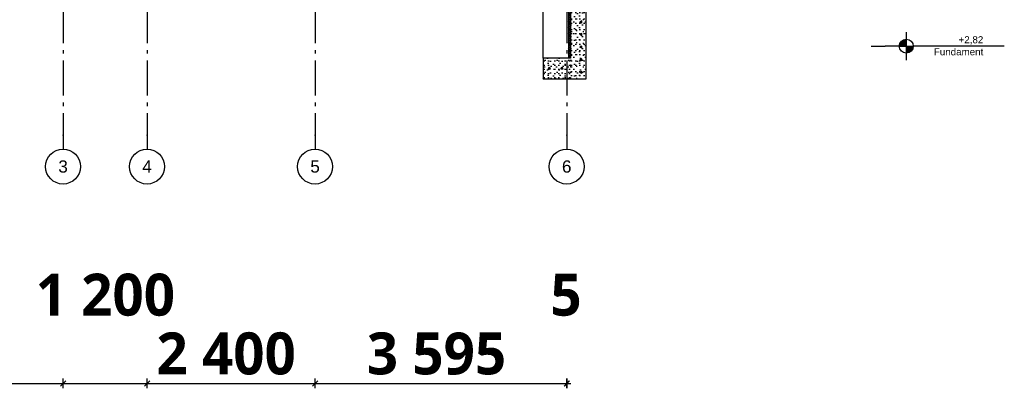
# Model space of a CAD drawing. Header units: millimetres. Extents: x -78920 to -55226, y -2070 to 13065.
# Tile 33 of 78: x -69293 to -55226, y -2070 to 3199. Entities that reach past the tile are written whole.
import ezdxf
from ezdxf.enums import TextEntityAlignment as Align

# ---------------------------------------------------------------- set-up
doc = ezdxf.new("R2010")
doc.units = ezdxf.units.MM
doc.header["$LTSCALE"] = 0.5
doc.header["$MEASUREMENT"] = 0
doc.linetypes.add('Akselinje', pattern=[1500, 1000, -200, 100, -200])
doc.linetypes.add('PLINE', pattern=[0])
for name, color, linetype in [('216- Direkte fundamentering', 7, 'Continuous'), ('216- Direkte fundamentering (Skravur)', 7, 'Continuous'), ('82-- Modullinjer', 7, 'Continuous'), ('842-M___1_50 Målsetting bygning(Nye konstruksjoner)', 7, 'Continuous')]:
    doc.layers.add(name, color=color, linetype=linetype)
doc.styles.add('GENERATED_STYLE_1', font='arial.ttf')
doc.styles.add('GENERATED_STYLE_2', font='YuGothR.ttc')
doc.styles.add('GENERATED_STYLE_3', font='arial.ttf')
doc.dimstyles.new('GENERATED_STYLE__1', dxfattribs={"dimtxt": 600, "dimasz": 71.25, "dimexe": 0.18, "dimexo": 0.0625, "dimgap": 0, "dimtad": 1, "dimtih": 1, "dimtoh": 1, "dimdec": 0, "dimzin": 0, "dimdsep": 46, "dimtxsty": 'GENERATED_STYLE_2', "dimblk": 'ARROWHEAD_6', "dimblk1": 'ARROWHEAD_6', "dimblk2": 'ARROWHEAD_6', "dimcen": 0.09, "dimclrd": 256, "dimclre": 256, "dimclrt": 256, "dimadec": 1, "dimazin": 0, "dimtfac": 1, "dimtdec": 4, "dimtmove": 0, "dimatfit": 3, "dimfxl": 1, "dimtolj": 1, "dimtzin": 0, "dimarcsym": 0})

# ---------------------------------------------------------------- blocks, each defined once
blk = doc.blocks.new('*X4')
at = {"layer": '216- Direkte fundamentering (Skravur)', "linetype": 'PLINE'}
for p, q in [((-61443, 3700), (-61453, 3690)), ((-61423, 3660), (-61453, 3690)), ((-61423, 3690), (-61453, 3660)), ((-61423, 3630), (-61453, 3660)), ((-61423, 3660), (-61453, 3630)), ((-61423, 3690), (-61433, 3700)), ((-61423, 3600), (-61453, 3630)), ((-61423, 3630), (-61453, 3600)), ((-61423, 3570), (-61453, 3600)), ((-61423, 3600), (-61453, 3570)), ((-61423, 3540), (-61453, 3570)), ((-61423, 3570), (-61453, 3540)), ((-61423, 3510), (-61453, 3540)), ((-61423, 3540), (-61453, 3510)), ((-61423, 3480), (-61453, 3510)), ((-61423, 3510), (-61453, 3480)), ((-61423, 3450), (-61453, 3480)), ((-61423, 3480), (-61453, 3450)), ((-61423, 3420), (-61453, 3450)), ((-61423, 3450), (-61453, 3420)), ((-61423, 3390), (-61453, 3420)), ((-61423, 3420), (-61453, 3390)), ((-61423, 3360), (-61453, 3390)), ((-61423, 3390), (-61453, 3360)), ((-61423, 3330), (-61453, 3360)), ((-61423, 3360), (-61453, 3330)), ((-61423, 3300), (-61453, 3330)), ((-61423, 3330), (-61453, 3300)), ((-61423, 3270), (-61453, 3300)), ((-61423, 3300), (-61453, 3270)), ((-61423, 3240), (-61453, 3270)), ((-61423, 3270), (-61453, 3240)), ((-61423, 3210), (-61453, 3240)), ((-61423, 3240), (-61453, 3210)), ((-61423, 3180), (-61453, 3210)), ((-61423, 3210), (-61453, 3180)), ((-61423, 3150), (-61453, 3180)), ((-61423, 3180), (-61453, 3150)), ((-61423, 3120), (-61453, 3150)), ((-61423, 3150), (-61453, 3120)), ((-61423, 3090), (-61453, 3120)), ((-61423, 3120), (-61453, 3090)), ((-61423, 3060), (-61453, 3090)), ((-61423, 3090), (-61453, 3060)), ((-61423, 3030), (-61453, 3060)), ((-61423, 3060), (-61453, 3030)), ((-61423, 3000), (-61453, 3030)), ((-61423, 3030), (-61453, 3000)), ((-61423, 2970), (-61453, 3000)), ((-61423, 3000), (-61453, 2970)), ((-61423, 2940), (-61453, 2970)), ((-61423, 2970), (-61453, 2940)), ((-61423, 2910), (-61453, 2940)), ((-61423, 2940), (-61453, 2910)), ((-61423, 2880), (-61453, 2910)), ((-61423, 2910), (-61453, 2880)), ((-61423, 2850), (-61453, 2880)), ((-61423, 2880), (-61453, 2850)), ((-61423, 2820), (-61453, 2850)), ((-61423, 2850), (-61453, 2820)), ((-61423, 2790), (-61453, 2820)), ((-61423, 2820), (-61453, 2790)), ((-61423, 2760), (-61453, 2790)), ((-61423, 2790), (-61453, 2760)), ((-61423, 2730), (-61453, 2760)), ((-61423, 2760), (-61453, 2730)), ((-61423, 2700), (-61453, 2730)), ((-61423, 2730), (-61453, 2700)), ((-61423, 2670), (-61453, 2700)), ((-61423, 2700), (-61453, 2670)), ((-61433, 2650), (-61453, 2670)), ((-61423, 2670), (-61443, 2650))]:
    blk.add_line(p, q, dxfattribs=at)
blk = doc.blocks.new('Standard grid marker[2]', base_point=(-61478, 12565))
at = {"layer": '82-- Modullinjer', "linetype": 'Akselinje'}
for p, q in [((-61478, 12365), (-61478, 12565)), ((-61478, 12365), (-61478, 1550)), ((-61478, 1550), (-61478, 1350))]:
    blk.add_line(p, q, dxfattribs=at)
at = {"layer": '82-- Modullinjer', "linetype": 'PLINE'}
for centre in [(-61478, 12815), (-61478, 1100)]:
    blk.add_circle(centre, 250, dxfattribs=at)
at = {"layer": '82-- Modullinjer', "linetype": 'Akselinje'}
for p in [(-61478, 12365), (-61478, 12365), (-61478, 1550), (-61478, 1550)]:
    blk.add_point(p, dxfattribs=at)
at = {"layer": '82-- Modullinjer', "style": 'GENERATED_STYLE_1'}
for tag, p in [('AC_MarkerText_1_0', (-61478, 12902)), ('AC_MarkerText_1_1', (-61478, 1187))]:
    blk.add_attdef(tag, text='', height=175, rotation=360, dxfattribs=at).set_placement(p, align=Align.TOP_CENTER)
blk = doc.blocks.new('Standard grid marker[4]', base_point=(-68673, 12565))
at = {"layer": '82-- Modullinjer', "linetype": 'Akselinje'}
for p, q in [((-68673, 12365), (-68673, 12565)), ((-68673, 12365), (-68673, 1550)), ((-68673, 1550), (-68673, 1350))]:
    blk.add_line(p, q, dxfattribs=at)
at = {"layer": '82-- Modullinjer', "linetype": 'PLINE'}
for centre in [(-68673, 12815), (-68673, 1100)]:
    blk.add_circle(centre, 250, dxfattribs=at)
at = {"layer": '82-- Modullinjer', "linetype": 'Akselinje'}
for p in [(-68673, 12365), (-68673, 12365), (-68673, 1550), (-68673, 1550)]:
    blk.add_point(p, dxfattribs=at)
at = {"layer": '82-- Modullinjer', "style": 'GENERATED_STYLE_1'}
for tag, p in [('AC_MarkerText_1_0', (-68673, 12902)), ('AC_MarkerText_1_1', (-68673, 1187))]:
    blk.add_attdef(tag, text='', height=175, rotation=360, dxfattribs=at).set_placement(p, align=Align.TOP_CENTER)
blk = doc.blocks.new('Standard grid marker[5]', base_point=(-67473, 12565))
at = {"layer": '82-- Modullinjer', "linetype": 'Akselinje'}
for p, q in [((-67473, 12365), (-67473, 12565)), ((-67473, 12365), (-67473, 1550)), ((-67473, 1550), (-67473, 1350))]:
    blk.add_line(p, q, dxfattribs=at)
at = {"layer": '82-- Modullinjer', "linetype": 'PLINE'}
for centre in [(-67473, 12815), (-67473, 1100)]:
    blk.add_circle(centre, 250, dxfattribs=at)
at = {"layer": '82-- Modullinjer', "linetype": 'Akselinje'}
for p in [(-67473, 12365), (-67473, 12365), (-67473, 1550), (-67473, 1550)]:
    blk.add_point(p, dxfattribs=at)
at = {"layer": '82-- Modullinjer', "style": 'GENERATED_STYLE_1'}
for tag, p in [('AC_MarkerText_1_0', (-67473, 12902)), ('AC_MarkerText_1_1', (-67473, 1187))]:
    blk.add_attdef(tag, text='', height=175, rotation=360, dxfattribs=at).set_placement(p, align=Align.TOP_CENTER)
blk = doc.blocks.new('Standard grid marker[6]', base_point=(-65073, 12565))
at = {"layer": '82-- Modullinjer', "linetype": 'Akselinje'}
for p, q in [((-65073, 12365), (-65073, 12565)), ((-65073, 12365), (-65073, 1550)), ((-65073, 1550), (-65073, 1350))]:
    blk.add_line(p, q, dxfattribs=at)
at = {"layer": '82-- Modullinjer', "linetype": 'PLINE'}
for centre in [(-65073, 12815), (-65073, 1100)]:
    blk.add_circle(centre, 250, dxfattribs=at)
at = {"layer": '82-- Modullinjer', "linetype": 'Akselinje'}
for p in [(-65073, 12365), (-65073, 12365), (-65073, 1550), (-65073, 1550)]:
    blk.add_point(p, dxfattribs=at)
at = {"layer": '82-- Modullinjer', "style": 'GENERATED_STYLE_1'}
for tag, p in [('AC_MarkerText_1_0', (-65073, 12902)), ('AC_MarkerText_1_1', (-65073, 1187))]:
    blk.add_attdef(tag, text='', height=175, rotation=360, dxfattribs=at).set_placement(p, align=Align.TOP_CENTER)
blk = doc.blocks.new('*D54')
at = {"layer": '842-M___1_50 Målsetting bygning(Nye konstruksjoner)', "linetype": 'PLINE'}
for p, q in [((-75111, -2038), (-75036, -1962)), ((-75031, -1962), (-75106, -2038)), ((-75068, -2070), (-75068, -1930)), ((-68636, -1962), (-68711, -2038)), ((-68673, -2070), (-68673, -1930)), ((-75068, -2000), (-68673, -2000))]:
    blk.add_line(p, q, dxfattribs=at)
at = {"layer": '842-M___1_50 Målsetting bygning(Nye konstruksjoner)', "char_height": 600, "attachment_point": 7, "style": 'GENERATED_STYLE_2'}
for s, insert in [('\\A1;{\\pql;\\fYu Gothic UI Semilight|b1|i0|c0|p0;\\W1.000000;1\xa0200}', (-69065, -1040)), ('\\A1;{\\pql;\\fYu Gothic UI Semilight|b1|i0|c0|p0;\\W1.000000;6\xa0395}', (-72930, -1880))]:
    blk.add_mtext(s, dxfattribs=dict(at, insert=insert))
blk = doc.blocks.new('ARROWHEAD_6')
at = {"linetype": 'Continuous'}
for p, q in [((0, 0), (-1, 0)), ((-0.5, -0.5), (0.5, 0.5))]:
    blk.add_line(p, q, dxfattribs=at)
blk = doc.blocks.new('*D55')
at = {"layer": '842-M___1_50 Målsetting bygning(Nye konstruksjoner)', "linetype": 'PLINE'}
for p, q in [((-68636, -1962), (-68711, -2038)), ((-68673, -2070), (-68673, -1930)), ((-67436, -1962), (-67511, -2038)), ((-67473, -2070), (-67473, -1930)), ((-68673, -2000), (-67473, -2000))]:
    blk.add_line(p, q, dxfattribs=at)
blk = doc.blocks.new('*D56')
at = {"layer": '842-M___1_50 Målsetting bygning(Nye konstruksjoner)', "linetype": 'PLINE'}
for p, q in [((-67436, -1962), (-67511, -2038)), ((-67473, -2070), (-67473, -1930)), ((-65036, -1962), (-65111, -2038)), ((-65073, -2070), (-65073, -1930)), ((-67473, -2000), (-65073, -2000))]:
    blk.add_line(p, q, dxfattribs=at)
at = {"layer": '842-M___1_50 Målsetting bygning(Nye konstruksjoner)', "insert": (-67339, -1880), "char_height": 600, "attachment_point": 7, "style": 'GENERATED_STYLE_2'}
blk.add_mtext('\\A1;{\\pql;\\fYu Gothic UI Semilight|b1|i0|c0|p0;\\W1.000000;2\xa0400}', dxfattribs=at)
blk = doc.blocks.new('*D57')
at = {"layer": '842-M___1_50 Målsetting bygning(Nye konstruksjoner)', "linetype": 'PLINE'}
for p, q in [((-65036, -1962), (-65111, -2038)), ((-65073, -2070), (-65073, -1930)), ((-61516, -2038), (-61441, -1962)), ((-61436, -1962), (-61511, -2038)), ((-61478, -2070), (-61478, -1930)), ((-65073, -2000), (-61478, -2000))]:
    blk.add_line(p, q, dxfattribs=at)
at = {"layer": '842-M___1_50 Målsetting bygning(Nye konstruksjoner)', "char_height": 600, "attachment_point": 7, "style": 'GENERATED_STYLE_2'}
for s, insert in [('\\A1;{\\pql;\\fYu Gothic UI Semilight|b1|i0|c0|p0;\\W1.000000;5}', (-61711, -1040)), ('\\A1;{\\pql;\\fYu Gothic UI Semilight|b1|i0|c0|p0;\\W1.000000;3\xa0595}', (-64334, -1880))]:
    blk.add_mtext(s, dxfattribs=dict(at, insert=insert))
blk = doc.blocks.new('*D58')
at = {"layer": '842-M___1_50 Målsetting bygning(Nye konstruksjoner)', "linetype": 'PLINE'}
for p, q in [((-61516, -2038), (-61441, -1962)), ((-61436, -1962), (-61511, -2038)), ((-61478, -2070), (-61478, -1930)), ((-61473, -2070), (-61473, -1930)), ((-61478, -2000), (-61473, -2000)), ((-61473, -2000), (-61417, -2000))]:
    blk.add_line(p, q, dxfattribs=at)

msp = doc.modelspace()

# ---------------------------------------------------------------- hatches: boundary and pattern name
at = {"linetype": 'Continuous'}
for points in [[(-56626.3, 2820), (-56626.3, 2920, 0.4142136), (-56726.3, 2820)], [(-56626.3, 2820), (-56626.3, 2720, 0.4142136), (-56526.3, 2820)]]:
    msp.add_hatch(color=256, dxfattribs=at).paths.add_polyline_path(points)
at = {"layer": '216- Direkte fundamentering (Skravur)', "linetype": 'Continuous'}
h = msp.add_hatch(dxfattribs=at)
h.set_pattern_fill('Betong_strukturell', color=256, style=0, pattern_type=2)
h.set_pattern_definition([(90, (0, 0), (-311.7692, 0), [30, -150]), (90, (-155.9, 90), (-311.7692, 0), [30, -150]), (150, (0, 0), (155.8846, 270), [30, -150]), (150, (1e-14, 180), (155.8846, 270), [30, -150]), (210, (2e-15, 30), (-155.8846, 270), [30, -150]), (210, (1e-14, 210), (-155.8846, 270), [30, -150]), (90, (-30, 2e-15), (-60, 0), [0, -60, 0, -90]), (135, (-30, 30), (42.42641, 42.42641), [0, -45, 0, -75.000003])])
h.paths.add_polyline_path([(-61423.2, 2350), (-61203.2, 2350), (-61203.2, 3650), (-61323.2, 3650), (-61323.2, 3700), (-61423.2, 3700), (-61423.2, 2650)])
h = msp.add_hatch(dxfattribs=at)
h.set_pattern_fill('Betong_strukturell', color=256, style=0, pattern_type=2)
h.set_pattern_definition([(0, (0, 0), (0, 311.7692), [30, -150]), (0, (90, 155.9), (0, 311.7692), [30, -150]), (60, (0, 0), (-270, 155.8846), [30, -150]), (60, (180, 0), (-270, 155.8846), [30, -150]), (120, (30, 0), (270, 155.8846), [30, -150]), (120, (210, 0), (270, 155.8846), [30, -150]), (0, (0, 30), (0, 60), [0, -60, 0, -90]), (45, (30, 30), (-42.42641, 42.42641), [0, -45, 0, -75.000003])])
h.paths.add_polyline_path([(-61423.2, 2350), (-61423.2, 2650), (-61813.2, 2650), (-61813.2, 2350)])

# ---------------------------------------------------------------- linework, layer by layer
at = {"linetype": 'PLINE'}
for p, q in [((-56626.3, 3020), (-56626.3, 2620)), ((-57126.3, 2820), (-57026.3, 2820)), ((-57026.3, 2820), (-56926.3, 2820)), ((-56726.3, 2820), (-56926.3, 2820)), ((-56726.3, 2820), (-56526.3, 2820)), ((-55226.3, 2820), (-56526.3, 2820))]:
    msp.add_line(p, q, dxfattribs=at)
msp.add_circle((-56626.3, 2820), 100, dxfattribs=at)
at = {"layer": '216- Direkte fundamentering', "linetype": 'PLINE'}
for p, q in [((-61423.2, 3700), (-61423.2, 2650)), ((-61813.2, 2650), (-61813.2, 3570)), ((-61453.2, 3570), (-61453.2, 2650)), ((-61203.2, 3650), (-61203.2, 2350)), ((-61813.2, 2650), (-61813.2, 2350)), ((-61453.2, 2650), (-61813.2, 2650)), ((-61423.2, 2650), (-61453.2, 2650)), ((-61423.2, 2350), (-61813.2, 2350)), ((-61203.2, 2350), (-61423.2, 2350))]:
    msp.add_line(p, q, dxfattribs=at)

# ---------------------------------------------------------------- block references
at = {"layer": '216- Direkte fundamentering'}
msp.add_blockref('*X4', (0, 0), dxfattribs=at)
at = {"layer": '82-- Modullinjer', "linetype": 'PLINE'}
ref = msp.add_blockref('Standard grid marker[4]', (-68673.2, 12564.6), dxfattribs=at)
ref.add_attrib('AC_MarkerText_1', '3', dxfattribs={"color": 7, "height": 175, "rotation": 360, "style": 'GENERATED_STYLE_1'}).set_placement((-68673.2, 12902.1), align=Align.TOP_CENTER)
ref.add_attrib('AC_MarkerText_1_1', '3', dxfattribs={"color": 7, "height": 175, "rotation": 360, "style": 'GENERATED_STYLE_1'}).set_placement((-68673.2, 1187.5), align=Align.TOP_CENTER)
ref = msp.add_blockref('Standard grid marker[5]', (-67473.2, 12564.6), dxfattribs=at)
ref.add_attrib('AC_MarkerText_1', '4', dxfattribs={"color": 7, "height": 175, "rotation": 360, "style": 'GENERATED_STYLE_1'}).set_placement((-67473.2, 12902.1), align=Align.TOP_CENTER)
ref.add_attrib('AC_MarkerText_1_1', '4', dxfattribs={"color": 7, "height": 175, "rotation": 360, "style": 'GENERATED_STYLE_1'}).set_placement((-67473.2, 1187.5), align=Align.TOP_CENTER)
ref = msp.add_blockref('Standard grid marker[6]', (-65073.2, 12564.6), dxfattribs=at)
ref.add_attrib('AC_MarkerText_1', '5', dxfattribs={"color": 7, "height": 175, "rotation": 360, "style": 'GENERATED_STYLE_1'}).set_placement((-65073.2, 12902.1), align=Align.TOP_CENTER)
ref.add_attrib('AC_MarkerText_1_1', '5', dxfattribs={"color": 7, "height": 175, "rotation": 360, "style": 'GENERATED_STYLE_1'}).set_placement((-65073.2, 1187.5), align=Align.TOP_CENTER)
ref = msp.add_blockref('Standard grid marker[2]', (-61478.2, 12564.6), dxfattribs=at)
ref.add_attrib('AC_MarkerText_1', '6', dxfattribs={"color": 7, "height": 175, "rotation": 360, "style": 'GENERATED_STYLE_1'}).set_placement((-61478.2, 12902.1), align=Align.TOP_CENTER)
ref.add_attrib('AC_MarkerText_1_1', '6', dxfattribs={"color": 7, "height": 175, "rotation": 360, "style": 'GENERATED_STYLE_1'}).set_placement((-61478.2, 1187.5), align=Align.TOP_CENTER)

# ---------------------------------------------------------------- texts
at = {"insert": (-55526.3, 2962.1), "char_height": 100, "attachment_point": 3, "line_spacing_factor": 1.034704, "style": 'GENERATED_STYLE_3'}
msp.add_mtext('\\A1;{\\pqr;\\pt0;\\fArial|b0|i0|c0|p0;\\W1.000000;+2,82\\P\\pqr;\\pt0;\\fArial|b0|i0|c0|p0;\\W1.000000;\\fArial|b0|i0|c0|p0;\\W1.000000;\\fArial|b0|i0|c0|p0;\\W1.000000;Fundament}', dxfattribs=at)

# ---------------------------------------------------------------- dimensions: what is measured, and where the dimension line sits
at = {"layer": '842-M___1_50 Målsetting bygning(Nye konstruksjoner)', "linetype": 'Continuous'}
for base, p1, p2, picture, middle in [((-68673.2, -2000), (-75068.2, -2000), (-68673.2, -2000), '*D54', (-71900.9, -1580)), ((-65073.2, -2000), (-67473.2, -2000), (-65073.2, -2000), '*D56', (-66309.8, -1580)), ((-61478.2, -2000), (-65073.2, -2000), (-61478.2, -2000), '*D57', (-63304.6, -1580)), ((-67473.2, -2000), (-68673.2, -2000), (-67473.2, -2000), '*D55', (-68036.1, -740)), ((-61473.2, -2000), (-61478.2, -2000), (-61473.2, -2000), '*D58', (-61482.5, -740))]:
    dim = msp.add_linear_dim(base=base, p1=p1, p2=p2, dimstyle='GENERATED_STYLE__1', dxfattribs=at)
    dim.commit()
    dim.dimension.update_dxf_attribs({"geometry": picture, "text_midpoint": middle, "dimtype": 160})

doc.saveas('drawing.dxf')
